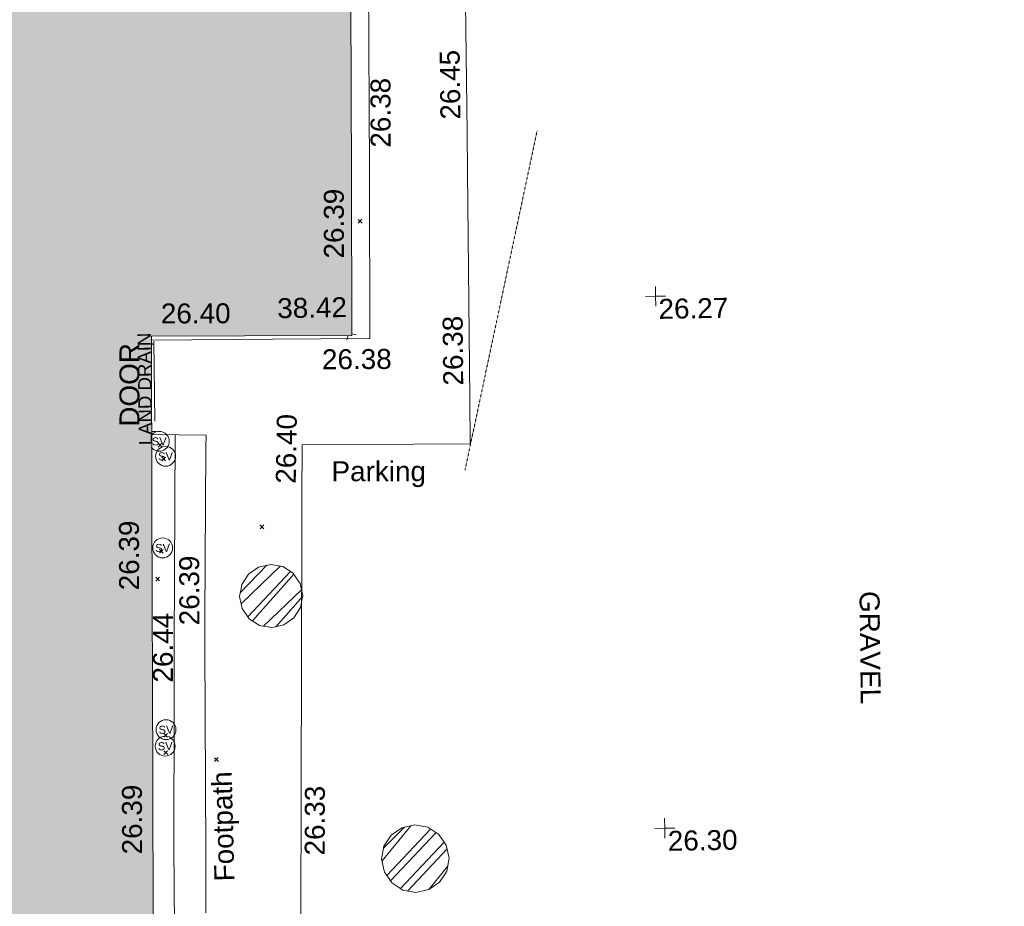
# Model space of a CAD drawing. Header units: millimetres. Extents: x -290717 to 520720, y -103372 to 287762.
# Tile 232 of 256: x 15483 to 33987, y 23596 to 40261. Entities that reach past the tile are written whole.
import ezdxf

# ---------------------------------------------------------------- set-up
doc = ezdxf.new("R2010")
doc.units = ezdxf.units.MM
for name, pattern in [('Dash', [6, 3, -3]), ('IMPORT-HIDDEN2 _3_', [4762.5, 3175, -1587.5]), ('IMPORT-UG_DRAINAGE_UNIDENTIFIED_QLB2 _2_', [2700, 1500, -300.0000000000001, 0, -250, 150, -300.0000000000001, 0, -200]), ('IMPORT-UG_ELEC_STREET LIGHTING_QLB2 _2_', [2700, 1500, -300.0000000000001, 0, -250, 150, -300.0000000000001, 0, -200])]:
    doc.linetypes.add(name, pattern=pattern)
for name, color, linetype, lineweight, true_color in [('00_TOPO_EAVE', 7, 'Continuous', 9, 0x666666), ('00_TOPO_LEVEL_FLOOR', 7, 'Continuous', 9, 0x666666), ('00_TOPO_SERV_STOP_VALVE', 7, 'Continuous', 9, 0x666666), ('00_UAV_BUILDING_OUTLINE', 5, 'Continuous', 9, 0x0000ff), ('00_UAV_EAVE', 7, 'Continuous', 9, 0x666666), ('00_UAV_FOOTPATH', 7, 'Continuous', 9, 0xa50000), ('00_UAV_INT_DOOR', 7, 'Continuous', 9, 0x7f4f3f), ('00_UAV_LEVEL_SPOT', 7, 'Continuous', 9, 0x666666), ('00_UAV_PARKING', 4, 'Continuous', 9, 0x00ffff), ('12333-PUM-2D-U-0001-C01 - Rev2_REVIT IMPORT_dwg', 7, 'Continuous', 9, 0x767676), ('A_RHA_Line', 7, 'Continuous', 9, 0x00a600), ('A_RHA_Line-RoomAreaSeperator', 4, 'Dash', 9, 0x00ffff), ('PUM-CHAMBER EXTENTS', 6, 'IMPORT-HIDDEN2 _3_', 9, 0xff00ff), ('PUM-UNIDENTIFIED-QLB2', 150, 'IMPORT-UG_DRAINAGE_UNIDENTIFIED_QLB2 _2_', 9, 0x007fff)]:
    doc.layers.add(name, color=color, linetype=linetype, lineweight=lineweight, true_color=true_color)
for name, color, linetype, lineweight in [('00_UAV_SURFACE', 7, 'Continuous', 9), ('00_UAV_SURVEY_TEXT', 7, 'Continuous', 9), ('A_RHA_Detail', 7, 'Continuous', 9), ('GEN-TEXT', 7, 'Continuous', 9)]:
    doc.layers.add(name, color=color, linetype=linetype, lineweight=lineweight)
doc.styles.add('Arial_1', font='arial.ttf', dxfattribs={"height": 250})
doc.styles.add('Swis721 Lt BT', font='swissl.ttf', dxfattribs={"height": 399.9999999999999})
doc.styles.add('Swis721 Lt BT_2', font='swissl.ttf', dxfattribs={"height": 375})
pattern_1 = [(45, (-533641079.65, -725615854.3560001), (-265.1650429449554, 265.1650429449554), []), (45, (-533640902.873, -725615854.3560001), (-265.1650429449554, 265.1650429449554), [])]

# ---------------------------------------------------------------- blocks, each defined once
blk = doc.blocks.new('12333-PUM-2D-U-0001-C01 - Rev2_REVIT IMPORT_dwg_MSL_Eaves_SYM_1-V92-Site Location Plan Existing')
at = {"layer": '00_TOPO_EAVE', "color": 254, "true_color": 0xcccccc}
for p, q in [((-116.0873754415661, -356.5791934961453), (-44.65006549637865, -137.1491454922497)), ((356.5791934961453, -116.0873754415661), (142.3049695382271, -46.32858766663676))]:
    blk.add_line(p, q, dxfattribs=at)
blk = doc.blocks.new('12333-PUM-2D-U-0001-C01 - Rev2_REVIT IMPORT_dwg_MSL_Sluice_Valve_SYM-V114-Site Location Plan Existing')
at = {"layer": '00_TOPO_SERV_STOP_VALVE', "color": 254, "true_color": 0xcccccc}
for radius, start, end in [(500.0000000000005, 359.9999999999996, 142.5701711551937), (499.9999999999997, 216.2142435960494, 359.9999999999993)]:
    blk.add_arc((0, 0), radius, start, end, dxfattribs=at)
at = {"layer": '00_TOPO_SERV_STOP_VALVE', "insert": (0, 198.9876086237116), "char_height": 399.9999999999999, "width": 785.1100955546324, "attachment_point": 2, "line_spacing_factor": 1.005061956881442, "style": 'Swis721 Lt BT'}
blk.add_mtext('SV', dxfattribs=at)
blk = doc.blocks.new('12333-PUM-2D-U-0001-C01 - Rev2_REVIT IMPORT_dwg_MSL_Sluice_Valve_SYM-2077246-Site Location Plan Existing')
at = {"layer": '00_TOPO_SERV_STOP_VALVE', "color": 254, "true_color": 0xcccccc}
blk.add_circle((0, 0), 500.0000000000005, dxfattribs=at)
at = {"layer": '00_TOPO_SERV_STOP_VALVE', "insert": (0, 198.9876086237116), "char_height": 399.9999999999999, "width": 785.1100955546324, "attachment_point": 2, "line_spacing_factor": 1.005061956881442, "style": 'Swis721 Lt BT'}
blk.add_mtext('SV', dxfattribs=at)
blk = doc.blocks.new('12333-PUM-2D-U-0001-C01 - Rev2_REVIT IMPORT_dwg_MSL_FLlvl_SYM-V152-Site Location Plan Existing')
at = {"layer": '00_TOPO_LEVEL_FLOOR', "color": 254, "true_color": 0xcccccc}
blk.add_line((38.92611017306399, 1.732587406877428e-11), (22.71594634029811, 1.732587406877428e-11), dxfattribs=at)
blk = doc.blocks.new('12333-PUM-2D-U-0001-C01 - Rev2_REVIT IMPORT_dwg_MSL_Node_Linework-V174-Site Location Plan Existing')
at = {"layer": '00_UAV_INT_DOOR', "color": 9, "true_color": 0xd4c4bf}
blk.add_line((530.3860888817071, -530.3860888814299), (386.4296310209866, -386.4296310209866), dxfattribs=at)
blk = doc.blocks.new('12333-PUM-2D-U-0001-C01 - Rev2_REVIT IMPORT_dwg_UAV-2077255-Site Location Plan Existing')
at = {"layer": '00_UAV_LEVEL_SPOT', "color": 254, "true_color": 0xcccccc, "flags": 128}
for points in [[(500.0000000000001, 0), (0, 0), (0, 500.0000000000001)], [(0, -500.0000000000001), (0, 0), (-500.0000000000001, 0)]]:
    blk.add_lwpolyline(points, dxfattribs=at)
blk = doc.blocks.new('12333-PUM-2D-U-0001-C01 - Rev2_REVIT IMPORT_dwg_MGS62954_T2_Galway_ITM_3d_Rev1-2077680-Site Location Plan Existing')
at = {"layer": '00_UAV_FOOTPATH', "color": 254, "true_color": 0xcccccc, "flags": 128}
for points in [[(533923620.3096112, 725595656.6030484), (533923639.3864999, 725596040.3420001), (533924712.3865, 725596011.3420002), (533924665.0841174, 725592469.4554262), (533924663.3865, 725592342.3420001), (533924619.3865, 725589299.3420001), (533922789.936246, 725589319.1188885), (533920513.3147997, 725589343.7298274)], [(533920487.4509367, 725587567.1978385), (533921508.3060001, 725587535.3955), (533921499.3060001, 725587297.3954998), (533921424.3060002, 725584100.3955002), (533921417.0380524, 725583559.9804789), (533921365.3060001, 725579713.3955001), (533921345.2730093, 725578560.5109864)]]:
    blk.add_lwpolyline(points, dxfattribs=at)
at = {"layer": '00_UAV_PARKING', "color": 254, "true_color": 0xcccccc, "flags": 128}
blk.add_lwpolyline([(533923119.3060001, 725577910.3955), (533923189.2176698, 725581340.3043863), (533923218.3060002, 725582767.3955001), (533923288.8376346, 725586338.6472616), (533923308.3060001, 725587324.3955), (533926469.3060001, 725587285.3955), (533926475.6397931, 725588137.2906381), (533926507.3060001, 725592396.3955001), (533926510.9938751, 725593136.0516864), (533926535.3864999, 725598028.3420002)], dxfattribs=at)
at = {"layer": '00_UAV_SURFACE', "color": 254, "true_color": 0xcccccc, "flags": 128}
blk.add_lwpolyline([(533920925.781711, 725587553.5426741), (533920843.0375, 725583590.5535), (533920823.0320889, 725582554.6568696), (533920770.0375001, 725579810.5535), (533920746.03842, 725577555.3458358)], dxfattribs=at)
for name, p, xscale, yscale, zscale in [('12333-PUM-2D-U-0001-C01 - Rev2_REVIT IMPORT_dwg_UAV-2077255-Site Location Plan Existing', (533930000.0000001, 725590000), 0.375, 0.375, 0.375), ('12333-PUM-2D-U-0001-C01 - Rev2_REVIT IMPORT_dwg_MSL_Node_Linework-V174-Site Location Plan Existing', (533920439.0595002, 725589359.8885001), 0.19, 0.19, 0.19), ('12333-PUM-2D-U-0001-C01 - Rev2_REVIT IMPORT_dwg_MSL_Eaves_SYM_1-V92-Site Location Plan Existing', (533924229.7615032, 725589414.6797669), 0.375, 0.375, 0.375), ('12333-PUM-2D-U-0001-C01 - Rev2_REVIT IMPORT_dwg_MSL_Sluice_Valve_SYM-V114-Site Location Plan Existing', (533920627.0375, 725587437.5535), 0.375, 0.375, 0.375), ('12333-PUM-2D-U-0001-C01 - Rev2_REVIT IMPORT_dwg_MSL_FLlvl_SYM-V152-Site Location Plan Existing', (533920376.0595, 725587623.8885001), 4.94, 4.94, 4.94), ('12333-PUM-2D-U-0001-C01 - Rev2_REVIT IMPORT_dwg_MSL_Sluice_Valve_SYM-2077246-Site Location Plan Existing', (533920741.0375, 725587154.5535), 0.375, 0.375, 0.375), ('12333-PUM-2D-U-0001-C01 - Rev2_REVIT IMPORT_dwg_MSL_Sluice_Valve_SYM-2077246-Site Location Plan Existing', (533920656.0375001, 725585433.5535), 0.375, 0.375, 0.375), ('12333-PUM-2D-U-0001-C01 - Rev2_REVIT IMPORT_dwg_MSL_Sluice_Valve_SYM-2077246-Site Location Plan Existing', (533920659.0375, 725582016.5535002), 0.375, 0.375, 0.375), ('12333-PUM-2D-U-0001-C01 - Rev2_REVIT IMPORT_dwg_MSL_Sluice_Valve_SYM-2077246-Site Location Plan Existing', (533920639.0374999, 725581707.5535002), 0.375, 0.375, 0.375), ('12333-PUM-2D-U-0001-C01 - Rev2_REVIT IMPORT_dwg_UAV-2077255-Site Location Plan Existing', (533930000.0000001, 725580000.0000001), 0.375, 0.375, 0.375)]:
    blk.add_blockref(name, p, dxfattribs=dict(xscale=xscale, yscale=yscale, zscale=zscale))
at = {"layer": '00_UAV_BUILDING_OUTLINE', "color": 251, "true_color": 0x666666, "char_height": 375, "width": 1495.902363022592, "attachment_point": 1, "line_spacing_factor": 1.005061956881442, "style": 'Swis721 Lt BT_2'}
for s, insert, rotation in [('26.39', (533923782.4625599, 725590818.8008317), 89.16591115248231), ('26.40', (533920701.3505815, 725590026.9318095), 359.1659111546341), ('26.39', (533919824.2339407, 725584650.2633067), 89.16591115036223), ('26.39', (533919793.5334482, 725579686.2424269), 89.16591115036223)]:
    blk.add_mtext(s, dxfattribs=dict(at, insert=insert, rotation=rotation))
at = {"layer": '00_UAV_EAVE', "insert": (533922887.1830408, 725590087.0264688), "char_height": 375, "width": 1495.902363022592, "attachment_point": 1, "line_spacing_factor": 1.005061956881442, "style": 'Swis721 Lt BT_2'}
blk.add_mtext('38.42', dxfattribs=at)
at = {"layer": '00_UAV_FOOTPATH', "color": 251, "true_color": 0x666666, "char_height": 375, "attachment_point": 1, "line_spacing_factor": 1.005061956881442, "style": 'Swis721 Lt BT_2'}
for s, insert, width, rotation in [('26.38', (533924696.3292167, 725592886.4387887), 1495.902363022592, 89.17963595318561), ('26.38', (533923713.2551346, 725589112.0125883), 1495.902363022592, 359.3806401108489), ('26.39', (533920945.6953219, 725583972.2602206), 1495.902363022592, 89.22948548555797), ('Footpath', (533921520.4982735, 725579144.2501464), 2436.183848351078, 90.48038194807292)]:
    blk.add_mtext(s, dxfattribs=dict(at, insert=insert, width=width, rotation=rotation))
at = {"layer": '00_UAV_INT_DOOR', "color": 251, "true_color": 0x666666, "insert": (533919883.7823931, 725587725.7807614), "char_height": 375, "width": 1790.333939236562, "attachment_point": 1, "rotation": 88.99071996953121, "line_spacing_factor": 1.005061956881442, "style": 'Swis721 Lt BT_2'}
blk.add_mtext('DOOR', dxfattribs=at)
at = {"layer": '00_UAV_LEVEL_SPOT', "char_height": 375, "width": 1495.902363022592, "attachment_point": 1, "line_spacing_factor": 1.005061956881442, "style": 'Swis721 Lt BT_2'}
for s, insert in [('26.27', (533930051.8765643, 725589949.1441548)), ('26.30', (533930051.8765643, 725579949.1441547))]:
    blk.add_mtext(s, dxfattribs=dict(at, insert=insert))
at = {"layer": '00_UAV_PARKING', "color": 251, "true_color": 0x666666, "char_height": 375, "attachment_point": 1, "line_spacing_factor": 1.005061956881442, "style": 'Swis721 Lt BT_2'}
for s, insert, width, rotation in [('26.45', (533926017.0168901, 725593388.5177293), 1495.902363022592, 89.71432953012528), ('26.38', (533925982.282557, 725588390.9656312), 1495.902363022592, 89.57401692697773), ('26.40', (533922802.3440593, 725586605.2487726), 1495.902363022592, 88.06237467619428), ('Parking', (533923856.8007009, 725587005.5733308), 2037.276551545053, 359.0457721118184), ('26.33', (533923224.3432811, 725579607.4762409), 1495.902363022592, 88.83230454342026)]:
    blk.add_mtext(s, dxfattribs=dict(at, insert=insert, width=width, rotation=rotation))
at = {"layer": '00_UAV_SURFACE', "color": 251, "true_color": 0x666666, "insert": (533920428.0270872, 725582906.6524346), "char_height": 375, "width": 1495.902363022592, "attachment_point": 1, "rotation": 88.89363173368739, "line_spacing_factor": 1.005061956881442, "style": 'Swis721 Lt BT_2'}
blk.add_mtext('26.44', dxfattribs=at)
at = {"layer": '00_UAV_SURVEY_TEXT', "color": 251, "true_color": 0x666666, "insert": (533934111.3278623, 725584390.0068537), "char_height": 375, "width": 2322.210334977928, "attachment_point": 1, "rotation": 269.65872549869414, "line_spacing_factor": 1.005061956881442, "style": 'Swis721 Lt BT_2'}
blk.add_mtext('GRAVEL', dxfattribs=at)
blk = doc.blocks.new('12333-PUM-2D-U-0001-C01 - Rev2_REVIT IMPORT_dwg-1620468-Site Location Plan Existing')
at = {"layer": 'PUM-CHAMBER EXTENTS', "true_color": 0xffaaff}
h = blk.add_hatch(dxfattribs=at)
h.set_pattern_fill('FP_3', color=211, style=0, pattern_type=2)
h.set_pattern_definition(pattern_1)
h.paths.add_polyline_path([(281600.4447827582, -31953.76701757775), (281827.6452223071, -31908.57404028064), (282020.2564544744, -31779.87532957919), (282148.9551651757, -31587.26409741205), (282194.1481424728, -31360.06365786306), (282148.9551651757, -31132.86321831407), (282021.8747020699, -30942.67386477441), (281827.6452223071, -30811.55327544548), (281600.444782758, -30766.3602981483), (281373.244343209, -30811.55327544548), (281180.633111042, -30940.25198614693), (281051.9344003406, -31132.863218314), (281006.7414230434, -31360.06365786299), (281051.9344003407, -31587.26409741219), (281180.633111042, -31779.87532957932), (281373.2443432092, -31908.57404028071), (281579.79023455, -31949.65857249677)])
h = blk.add_hatch(dxfattribs=at)
h.set_pattern_fill('FP_3', color=211, style=0, pattern_type=2)
h.set_pattern_definition(pattern_1)
h.paths.add_polyline_path([(284222.3017881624, -36976.89712513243), (284464.7106380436, -36928.6790069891), (284670.2149378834, -36791.36542370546), (284807.5285211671, -36585.86112386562), (284855.7466393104, -36343.45227398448), (284807.5285211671, -36101.04342410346), (284670.2149378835, -35895.53912426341), (284464.7106380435, -35758.22554097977), (284222.3017881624, -35710.00742283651), (283979.8929382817, -35758.22554097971), (283774.3886384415, -35895.53912426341), (283637.0750551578, -36101.04342410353), (283588.8569370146, -36343.45227398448), (283637.0750551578, -36585.86112386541), (283774.3886384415, -36791.36542370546), (283979.8929382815, -36928.6790069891)])
at = {"layer": 'GEN-TEXT', "color": 253, "true_color": 0xaaaaaa}
for p, q in [((283358.9948138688, -24381.71151769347), (283429.705491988, -24311.00083957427)), ((283429.705491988, -24381.71151769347), (283358.9948138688, -24311.00083957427)), ((279525.9948137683, -28523.71151768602), (279596.7054918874, -28453.00083956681)), ((279596.7054918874, -28523.71151768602), (279525.9948137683, -28453.00083956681)), ((279589.9948137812, -28786.71151772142), (279660.7054919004, -28716.00083960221)), ((279660.7054919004, -28786.71151772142), (279589.9948137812, -28716.00083960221)), ((281411.9948138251, -30092.71151770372), (281482.7054919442, -30022.00083958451)), ((281482.7054919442, -30092.71151770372), (281411.9948138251, -30022.00083958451)), ((279514.9948138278, -30520.71151777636), (279585.705491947, -30450.00083965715)), ((279585.705491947, -30520.71151777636), (279514.9948138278, -30450.00083965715)), ((279436.9948139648, -31040.71151767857), (279507.7054920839, -30970.00083955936)), ((279507.7054920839, -31040.71151767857), (279436.9948139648, -30970.00083955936)), ((279535.0372812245, -33978.13812852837), (279605.7479593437, -33907.42745040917)), ((279605.7479593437, -33978.13812852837), (279535.0372812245, -33907.42745040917)), ((279532.9948138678, -34303.71151771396), (279603.7054919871, -34233.00083959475)), ((279603.7054919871, -34303.71151771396), (279532.9948138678, -34233.00083959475)), ((280481.9948137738, -34451.71151775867), (280552.705491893, -34381.00083963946)), ((280552.705491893, -34451.71151775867), (280481.9948137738, -34381.00083963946))]:
    blk.add_line(p, q, dxfattribs=at)
at = {"layer": 'PUM-CHAMBER EXTENTS', "color": 211, "linetype": 'Continuous', "true_color": 0xffaaff, "flags": 128}
for points in [[(282194.1481424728, -31360.06365786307), (282148.9551651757, -31132.86321831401), (282021.8747020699, -30942.67386477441), (282020.2564544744, -30940.2519861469), (281827.6452223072, -30811.55327544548), (281600.4447827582, -30766.36029814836), (281373.2443432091, -30811.55327544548), (281180.633111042, -30940.2519861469), (281051.9344003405, -31132.86321831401), (281030.5090321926, -31240.57581776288), (281006.7414230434, -31360.06365786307), (281051.9344003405, -31587.26409741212), (281180.633111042, -31779.87532957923), (281373.2443432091, -31908.57404028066), (281600.4447827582, -31953.76701757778), (281640.0632372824, -31945.88641694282), (281827.6452223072, -31908.57404028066), (282020.2564544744, -31779.87532957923), (282148.9551651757, -31587.26409741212)], [(284855.7466393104, -36343.45227398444), (284807.5285211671, -36101.04342410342), (284670.2149378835, -35895.53912426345), (284464.7106380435, -35758.22554097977), (284285.5151535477, -35722.58134302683), (284222.3017881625, -35710.0074228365), (283979.8929382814, -35758.22554097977), (283774.3886384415, -35895.53912426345), (283637.0750551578, -36101.04342410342), (283588.8569370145, -36343.45227398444), (283637.0750551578, -36585.86112386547), (283672.0529921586, -36638.20930593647), (283774.3886384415, -36791.36542370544), (283979.8929382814, -36928.67900698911), (284222.3017881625, -36976.89712513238), (284464.7106380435, -36928.67900698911), (284670.2149378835, -36791.36542370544), (284749.4687848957, -36672.75365965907), (284807.5285211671, -36585.86112386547)]]:
    blk.add_lwpolyline(points, close=True, dxfattribs=at)
at = {"layer": 'PUM-UNIDENTIFIED-QLB2', "color": 141, "true_color": 0xaad4ff}
blk.add_line((279477.3501529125, -26535.35617864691), (279472.3501529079, -28372.35617870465), dxfattribs=at)
blk.add_blockref('12333-PUM-2D-U-0001-C01 - Rev2_REVIT IMPORT_dwg_MGS62954_T2_Galway_ITM_3d_Rev1-2077680-Site Location Plan Existing', (-533641079.6498471, -725615854.3561786))
at = {"layer": 'PUM-UNIDENTIFIED-QLB2', "insert": (279168.5069449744, -27427.70872182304), "char_height": 250, "width": 2522.060585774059, "attachment_point": 2, "rotation": 89.84405106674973, "line_spacing_factor": 0.9417779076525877, "style": 'Arial_1'}
blk.add_mtext('LAND DRAIN', dxfattribs=at)

msp = doc.modelspace()

# ---------------------------------------------------------------- hatches: boundary and pattern name
at = {"layer": 'A_RHA_Detail', "true_color": 0xc0c0c0}
h = msp.add_hatch(color=9, dxfattribs=at)
h.paths.add_polyline_path([(-80880.60083898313, -68502.79057078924), (-80400.86592458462, -68483.4150911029), (-80400.86592458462, -62984.64684182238), (-24474.85765180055, -63009.32043784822), (-24456.14471274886, -50840.30023854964), (-36622.55041054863, -50831.65104346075), (-36622.5504104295, -44228.57792609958), (-50959.05265825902, -44213.68205212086), (-50959.05265825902, -42573.78171509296), (-54563.93258049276, -42571.21897729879), (-54565.69773355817, -45054.17447471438), (-92408.82109324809, -45027.27149617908), (-92411.78875845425, -49201.74309219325), (-100061.9988811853, -49201.74309219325), (-100052.221444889, -64852.82557835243), (-86120.90825231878, -64852.82557835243), (-86092.16626519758, -62957.90041523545), (-84861.10047611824, -62957.90041520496), (-84854.79054275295, -68240.10973718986), (-80870.60226895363, -68240.10973718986)])
h.paths.add_polyline_path([(-137238.9269955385, -68461.93840922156), (-132719.7426408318, -68433.06336920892), (-132847.0731201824, -62850.0428228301), (-130454.6837966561, -62916.63108081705), (-130498.2830220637, -61355.8539363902), (-117581.136331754, -61423.42893434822), (-117492.3908565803, -49183.91309186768), (-125136.5200282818, -49178.47881939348), (-125133.5727033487, -45032.61887132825), (-163007.1824077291, -45005.69421944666), (-163007.1824077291, -44090.29634113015), (-163123.8521375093, -44090.21339942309), (-163122.6389897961, -42383.751842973), (-166563.8543420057, -42383.75184295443), (-166565.0349082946, -44044.3982420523), (-193158.4656786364, -44025.49275802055), (-193195.152889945, -62863.6565097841), (-137269.7106414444, -62916.63108078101), (-137254.3708868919, -65679.90523788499)])
h.paths.add_polyline_path([(120310.9497607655, -32334.2823016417), (120312.4652266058, -31610.73011961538), (133451.2244789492, -31638.24899384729), (133469.2230092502, -19717.98315777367), (121295.7536929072, -19692.48606427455), (121319.8434528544, -8190.941560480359), (112277.0825929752, -8172.001674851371), (112263.1769726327, -14811.12345451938), (78285.85310969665, -14739.95861435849), (78292.82277619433, -8167.077575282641), (76545.55099677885, -8163.40371230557), (69355.76844230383, -8152.931592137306), (69353.66597202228, -9156.746357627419), (68372.60878942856, -9154.691552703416), (68372.60878942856, -13705.52853212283), (69333.72334743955, -13707.54156767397), (69325.07112544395, -16249.53369225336), (66623.4489111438, -16249.53369225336), (66619.79243932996, -17995.29925522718), (65989.07757491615, -17995.29925522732), (65985.44262769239, -19730.78799479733), (57152.23993372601, -19712.28702423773), (57127.42535098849, -31559.89461998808), (70277.87165423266, -31587.43801817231), (70277.87165428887, -32271.74147154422), (78263.96947906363, -32285.12944888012), (78266.62669288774, -31019.79372153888), (112335.8856506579, -31091.15111856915), (112335.8856506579, -32317.57330550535), (119781.4233959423, -32333.17321910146)])
h.paths.add_polyline_path([(7503.71740934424, -1791.43926322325), (15482.43097389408, -674.0213230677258), (15484.0826184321, 148.1327206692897), (56188.28042539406, 205.5276654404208), (56155.8432600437, 14338.31663138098), (18016.62665932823, 14236.4814953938), (17967.9025208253, 34313.18372075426), (21727.10644861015, 34324.06926249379), (21708.9097307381, 40608.10218319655), (18009.66447156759, 40608.10218325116), (17995.54603703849, 45483.75063445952), (9770.084212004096, 45420.63294734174), (3966.216019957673, 45443.14492469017), (3984.771235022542, 14176.56786831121), (1023.062455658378, 14176.56786840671), (-276.5134647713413, 14190.52623465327), (-231.6790044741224, 5976.811441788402), (-226.4491536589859, 193.7444677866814), (1220.250839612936, 179.5999159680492), (7477.609307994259, 143.2867556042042), (7488.638446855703, -674.0213230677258)])
h.paths.add_polyline_path([(77755.59663317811, 53.47451145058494), (77729.51881611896, 1699.844979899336), (94464.47132486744, 1659.976083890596), (94606.37913471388, 17991.39023626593), (88810.41901146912, 18015.03260816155), (88799.89418497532, 14436.74271609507), (69413.88950349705, 14457.87738898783), (69377.35724448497, 99.62816357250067), (70760.85642036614, 92.0068082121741)])
h.paths.add_polyline_path([(61252.12079698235, 46453.95617369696), (105774.7348988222, 46472.68783510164), (105768.2642197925, 61852.61234310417), (92285.13876306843, 61852.61234310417), (92308.59670397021, 65784.30757142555), (96107.46680002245, 65767.6044524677), (96059.6808111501, 75209.20847378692), (101084.8427276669, 75071.88872768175), (104988.0046543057, 74765.36560410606), (108403.6894220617, 74363.84089439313), (112009.2703903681, 73787.25420864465), (115645.3524814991, 73049.69667210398), (116890.8108050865, 72761.69136255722), (120208.9929832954, 71893.18353872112), (120865.241739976, 71703.68487155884), (124135.6329505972, 70669.67317909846), (127435.6253142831, 69480.50055823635), (127820.4368655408, 69394.93141813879), (128274.3081769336, 69331.69585757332), (128731.879114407, 69306.66104520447), (129189.9401456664, 69320.00258265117), (129645.2782985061, 69371.62688830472), (130094.6997111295, 69461.17185607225), (130535.0520071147, 69588.00939078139), (130963.2464342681, 69751.2498188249), (131376.279516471, 69949.74812593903), (131771.254123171, 70182.11198906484), (132162.5575600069, 70460.54046602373), (132496.0921582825, 70741.69081117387), (132820.8713676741, 71064.98072578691), (133117.4593294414, 71414.31364276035), (133383.77568926, 71787.23923958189), (133616.5473239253, 72178.53728446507), (133817.1647262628, 72590.54524901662), (133982.6025969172, 73017.89547517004), (134111.7005086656, 73457.59040804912), (134203.5529320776, 73906.545904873), (134257.5155882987, 74361.61286220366), (134272.5462649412, 74819.59931534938), (134250.5259874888, 75277.29281749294), (134189.6227572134, 75731.48297750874), (134090.9274700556, 76178.98397761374), (133955.1324028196, 76616.65691996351), (133783.1900598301, 77041.4318434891), (133576.3064937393, 77450.3292564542), (133335.9328436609, 77840.48103831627), (133063.7551572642, 78209.15055536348), (132761.6825665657, 78553.75185442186), (132431.8338935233, 78871.86780505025), (132076.5227904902, 79161.26705200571), (131698.2415079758, 79419.91966864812), (131299.6434187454, 79646.01139199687), (131093.5942456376, 79746.34209763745), (132146.0467355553, 83110.22226149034), (122787.763295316, 86282.54285521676), (121604.3555410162, 82800.35918872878), (117095.9864226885, 83870.84033788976), (116841.9598400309, 83526.35449576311), (116120.5435466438, 91221.9361197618), (110237.7341284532, 91274.27491024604), (110194.3680786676, 90435.39030217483), (104988.0046543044, 90486.49901569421), (104973.2761846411, 94309.82427956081), (103746.1314668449, 94309.82427962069), (103839.9937121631, 122852.1474272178), (96365.09202303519, 122931.9599471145), (96350.3400238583, 123952.416858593), (104555.5505249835, 123902.1925258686), (104607.3234457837, 120248.5396157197), (125502.5015002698, 120134.193340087), (125662.0200253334, 137657.3796883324), (114479.5865733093, 137699.2256881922), (114382.3062641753, 129149.9458158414), (104644.1590035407, 129187.997507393), (104577.9931702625, 126217.3903165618), (101184.4926405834, 126159.1566967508), (101264.6166812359, 135959.2655565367), (89967.23177303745, 135988.8856164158), (89927.63362986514, 125823.6463181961), (93630.53562299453, 125840.7948842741), (93580.6568888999, 122931.9599471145), (88697.38835373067, 122904.7310127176), (88679.38989541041, 95739.0914377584), (86378.25848993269, 95739.0914377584), (86378.18187189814, 96178.10083375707), (83279.5074328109, 96200.92083330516), (83273.62493422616, 95735.74732136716), (70169.67509616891, 95733.22421950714), (70166.2684274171, 96272.07409350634), (66674.99731291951, 96257.14073659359), (66654.74538556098, 95755.71092140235), (65784.77231076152, 95755.71092140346), (65887.65094981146, 117470.6305650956), (53473.34271625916, 117487.9046429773), (53434.44066306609, 98570.4634906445), (40649.41626913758, 98570.46349066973), (40610.16711556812, 94406.01479082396), (38853.82372865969, 94410.36303444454), (38848.65589191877, 89463.65332732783), (40612.46601909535, 89518.45976927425), (40665.38257359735, 86257.73741131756), (38372.19584673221, 86305.7230928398), (38369.79373532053, 76901.0507917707), (50937.95125076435, 76944.40198877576), (50922.88567283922, 74598.78180893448), (56484.90611318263, 74588.85093774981), (56484.9061131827, 75194.85181998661), (92465.40372273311, 75233.02581663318), (92645.92783659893, 71766.64845097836), (89810.5550181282, 69362.83965827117), (85313.16173971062, 69360.94750424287), (85313.16173971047, 66907.40508090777), (75210.14498260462, 66903.15451592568), (75210.14498260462, 63815.70944554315), (70819.40014306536, 63815.70999204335), (70819.21601502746, 64253.35708063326), (69456.8341568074, 64253.35708063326), (69455.71957374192, 66901.99623168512), (61303.3285675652, 66898.56680686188), (61304.56054652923, 63970.32021231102), (70500.41048205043, 63970.32021223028), (70500.40885431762, 61852.59006210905), (61245.64388480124, 61848.69637492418), (61252.12079698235, 46455.07044720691)])
h.paths.add_polyline_path([(-17153.16561239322, 48569.32684293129), (-17153.16561227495, 60770.38083690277), (-29362.88357762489, 60774.7042869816), (-29362.88357762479, 67399.20394583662), (-43507.25361058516, 67405.01911302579), (-43488.53133082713, 69093.07334179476), (-45766.41866234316, 69109.32868391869), (-45794.34620035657, 67405.01911302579), (-47272.11273197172, 67404.21245453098), (-47272.44887636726, 66454.91798912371), (-86004.56386335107, 66468.6329952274), (-86006.66970790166, 60521.58362724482), (-92662.8772251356, 60521.58362724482), (-92666.53762789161, 50184.35611936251), (-79752.016597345, 50179.78302554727), (-79752.016597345, 48591.49323813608), (-17157.71631240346, 48569.32845421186)])
h.paths.add_polyline_path([(-201056.4185879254, 48628.75479108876), (-138377.9751621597, 48634.64535782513), (-138377.9751621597, 50133.28202330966), (-125467.710581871, 50134.49533928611), (-125468.6909603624, 60566.19036866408), (-132186.8595615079, 60565.86652591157), (-132187.4203588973, 66533.01978768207), (-170643.3098734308, 66805.61809689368), (-170643.3098732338, 67738.78475851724), (-200340.0100486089, 67488.93693767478), (-200348.7175167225, 60827.7802510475), (-201057.5650552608, 60827.71357562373), (-201056.6510294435, 51102.0431337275)])
h.paths.add_polyline_path([(-240051.5126725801, 54769.1949116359), (-239444.4902595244, 54811.10754483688), (-239186.5396225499, 54841.92927608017), (-238764.8191578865, 54940.98166103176), (-238382.4735933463, 55122.46891391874), (-237990.3402229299, 55354.87497237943), (-237269.2031026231, 55936.21514997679), (-237030.2712443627, 56228.66101920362), (-236793.0039600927, 56569.31473977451), (-236554.5880579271, 57004.26389721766), (-236432.7219585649, 57267.46508911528), (-236300.0815274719, 57753.26239002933), (-236250.7285154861, 58017.17885687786), (-236235.6490610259, 58516.21786795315), (-236233.2538430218, 58987.85640057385), (-236213.702979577, 59823.48083772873), (-236363.8287856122, 59820.8603820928), (-236634.0279869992, 60698.06075831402), (-236391.9547756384, 61432.1972634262), (-236225.4740089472, 61435.10319604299), (-236201.6036570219, 62637.68779599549), (-232563.5271750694, 62639.28734435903), (-232563.5271750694, 63049.03842407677), (-232732.1945866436, 63049.15302221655), (-232860.1521278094, 63457.9589027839), (-232731.6068089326, 63914.24862701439), (-232560.8209657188, 63914.24862701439), (-232521.9864006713, 70597.99604498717), (-240628.6947850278, 70598.85496274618), (-240629.7923196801, 72350.98321581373), (-246412.6011213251, 72347.36085937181), (-246412.6011213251, 70616.45923939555), (-254449.5805725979, 70618.60952619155), (-254454.637144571, 70754.06491724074), (-254469.7140363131, 73191.6627625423), (-263883.2532625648, 73267.83063692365), (-263902.4181505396, 68260.74348557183), (-263714.8217520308, 68259.82096576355), (-263552.9672900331, 67819.6543439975), (-263719.0883117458, 67392.20684197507), (-263913.629869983, 67392.20684288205), (-263956.7001914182, 58633.76423459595), (-260181.1963171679, 58611.22607638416), (-260192.3146984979, 56354.25111578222), (-257184.684388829, 56339.46086010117), (-257213.4419958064, 57092.93866025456), (-257338.5163846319, 57093.27331227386), (-257471.0109295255, 57531.7457231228), (-257338.5163845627, 58062.22513700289), (-257203.4956297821, 58064.06881293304), (-257173.5751889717, 58598.54056827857), (-256478.2273617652, 58575.27357918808), (-256478.2273617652, 58788.51859477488), (-256013.0091299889, 58911.92701537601), (-255397.0786589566, 58780.99767608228), (-255397.0786664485, 58595.98242230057), (-243809.8853614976, 58585.92793205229), (-243805.3570672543, 58352.04527760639), (-243740.9394682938, 57884.52572396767), (-243619.083060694, 57421.84877501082), (-243424.3877541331, 56943.65915328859), (-243247.1437899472, 56608.24157716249), (-243003.0710577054, 56249.99021479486), (-242732.2093200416, 55932.75703086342), (-242371.7230179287, 55603.12658814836), (-242141.2551255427, 55424.88676771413), (-241804.9643038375, 55216.88439829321), (-241529.464082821, 55077.02869058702), (-241100.6275144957, 54917.18295005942), (-240836.2134980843, 54840.82833179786), (-240453.4486196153, 54788.6078413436), (-240203.3756532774, 54776.52967577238)])
h.paths.add_polyline_path([(40276.69022620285, 59895.3641775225), (40328.62676026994, 69196.9439153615), (36588.99968782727, 69217.82459101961), (36619.46637569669, 74674.25962431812), (32264.36460075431, 74687.02318924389), (32233.48293864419, 69156.26826309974), (11916.69390488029, 69269.70959690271), (11966.66200108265, 78218.75165977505), (29087.50901742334, 78123.15526811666), (29143.44567202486, 88141.13700481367), (15719.34879623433, 88216.09212957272), (15732.60379610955, 90589.99788900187), (4594.294101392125, 90652.19003492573), (4525.129359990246, 78265.12250452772), (10096.76365550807, 78234.01258734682), (10077.43887221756, 74773.03821913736), (4547.641142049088, 74803.91453678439), (4465.579974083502, 60107.16002351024), (19125.89094757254, 60025.30234268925), (19139.86249371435, 62527.53804648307), (31738.59196305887, 62457.19146407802), (31724.55430855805, 59943.11609818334), (38369.79364222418, 59906.01157297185)])
h.paths.add_polyline_path([(-246083.0241259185, 72334.29150213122), (-246083.0594797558, 72334.30275087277), (-246208.2905500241, 72334.29150213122)])
h.paths.add_polyline_path([(-114575.3004830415, 112178.0758696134), (-114575.3246436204, 112178.0758696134), (-114707.2752166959, 115801.5811617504)])
h.paths.add_polyline_path([(-154699.9178766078, 101760.4080976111), (-114382.0503338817, 101776.0542915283), (-114382.0503338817, 106926.936016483), (-113755.641395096, 106927.1791078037), (-113757.5507412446, 111847.2721532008), (-114431.6837526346, 111847.2721532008), (-114431.8098651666, 112178.075869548), (-114575.3004830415, 112178.0758696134), (-114578.9984943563, 121707.2390834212), (-123056.9849702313, 121707.2390834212), (-123068.8201032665, 156452.7036899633), (-119381.2340625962, 156454.1347343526), (-119381.2340625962, 160165.8603541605), (-115501.031452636, 160167.3661472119), (-115503.3750945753, 166206.5793118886), (-132411.7987151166, 166599.6604729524), (-132411.8243306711, 166665.6603411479), (-135275.0124468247, 166664.5489553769), (-135275.0124468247, 166628.1883102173), (-135911.3205077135, 166628.1944503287), (-135911.3479256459, 166352.1604668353), (-152521.1633846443, 166345.7145607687), (-152518.3680955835, 159142.6836790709), (-150699.3133726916, 159117.9265656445), (-150755.6690356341, 122560.6912032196), (-151059.2005266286, 122560.6912032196), (-151061.0981347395, 121302.4374931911), (-154138.3148337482, 121372.6012653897), (-154138.3148337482, 121865.183451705), (-154704.3888425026, 121867.2611370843), (-154688.5451973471, 119352.3937021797), (-154745.5933227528, 119352.3715636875), (-154745.5763474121, 118722.1532660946), (-160794.1544526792, 118748.744283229), (-160794.1544527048, 119410.5425977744), (-163852.1622693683, 119422.408321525), (-163855.0715294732, 118762.2003111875), (-167568.6765459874, 118778.5256058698), (-166634.6619849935, 124395.1277019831), (-166843.6206842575, 124471.2090400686), (-167568.6765459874, 124707.6250904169), (-168028.2173235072, 124841.3808643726), (-168630.5006276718, 124991.3056740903), (-169238.2056070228, 125117.4693074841), (-169850.3952285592, 125219.6772877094), (-170466.1255403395, 125297.7720169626), (-171089.1102599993, 125351.8553033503), (-171704.4065937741, 125381.1774254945), (-172325.0479971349, 125386.3595015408), (-172782.2248668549, 125374.5832363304), (-173401.7764236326, 125337.4554476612), (-174019.3926983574, 125276.0328036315), (-174634.1213722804, 125190.4100127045), (-175245.0145766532, 125080.7190996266), (-176047.1958093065, 124895.7675261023), (-176665.4852587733, 124724.7228134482), (-177045.3001228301, 124609.1129151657), (-177631.5127793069, 124405.2077276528), (-176665.4852586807, 118818.5158793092), (-177558.9402083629, 118822.4435769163), (-177662.2853368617, 125263.4341236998), (-176365.3912352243, 126542.9270807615), (-159462.2970490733, 126319.9103917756), (-157057.7396790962, 128609.0850976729), (-157060.6673204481, 136153.1661957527), (-158638.8016610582, 137740.2441626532), (-159352.3735831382, 137740.2441626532), (-161634.4140635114, 140201.1078539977), (-168727.9404946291, 140256.8191147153), (-171035.0401162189, 137942.884730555), (-174184.1459014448, 137942.884730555), (-176460.1168228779, 140292.2858551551), (-177341.68569345, 140292.285855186), (-177341.7114445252, 140358.4281613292), (-183428.5803825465, 140356.0660244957), (-185921.6385984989, 137917.4639097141), (-185921.6385985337, 131757.309115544), (-186906.8767412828, 131756.9267734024), (-187725.3914540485, 130809.9989183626), (-187724.0588902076, 127376.1828149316), (-186481.0281350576, 126304.557648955), (-186479.4846755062, 122327.2959175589), (-185176.2828158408, 121059.4673825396), (-180304.1129154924, 121059.4673825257), (-180304.1136492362, 118802.0484409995), (-193555.3706955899, 118802.0484409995), (-193555.3686998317, 133117.8341649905), (-192593.6442938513, 133118.2073819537), (-192593.6442938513, 134200.8158367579), (-192224.6284783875, 134200.9592041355), (-192225.5653014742, 136615.0101267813), (-192595.0012461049, 136615.0101267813), (-192595.4357332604, 137734.4745166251), (-193589.2709668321, 137734.4746851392), (-193589.2685988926, 147474.5705834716), (-193163.2062206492, 147492.8644728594), (-192606.8095195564, 147551.4951472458), (-192359.9383250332, 147589.5931622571), (-192199.8207947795, 147616.5827293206), (-191882.7548926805, 147682.9245600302), (-191568.5380071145, 147761.6632019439), (-191020.2573150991, 147932.4221712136), (-190950.5841382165, 147955.8263236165), (-190647.7999969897, 148070.951423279), (-190349.769078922, 148197.8750093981), (-190056.9509284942, 148336.4013817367), (-189769.7970512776, 148486.316942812), (-189375.4954991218, 148717.2624196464), (-189132.9060261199, 148873.2749095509), (-188867.5421091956, 149059.0543930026), (-188609.6764469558, 149255.1087866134), (-188354.9814056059, 149465.3525772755), (-188079.6339208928, 149713.8792482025), (-187884.9836199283, 149901.8220103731), (-187538.2510284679, 150274.4802367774), (-187446.2998447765, 150378.396083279), (-187241.3270201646, 150629.2310214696), (-187046.3599558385, 150887.9197697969), (-186861.699277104, 151154.0634500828), (-186546.1373636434, 151669.8298752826), (-186524.4196769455, 151707.063245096), (-163675.289831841, 151669.8298752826), (-163687.5843044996, 148134.0767945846), (-157303.6541541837, 148136.4921063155), (-157303.6541541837, 155759.9150161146), (-157557.4317586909, 155765.0384228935), (-157555.9168973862, 166678.0466575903), (-187009.2021991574, 166699.7464767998), (-187013.0952111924, 162054.4009359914), (-188707.1775469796, 162044.5925187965), (-188705.9961893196, 155021.5333641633), (-188737.9999316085, 154650.5326603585), (-188799.0133970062, 154283.1866125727), (-188857.2045401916, 154035.4341107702), (-188966.1106131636, 153679.3368924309), (-189102.6200311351, 153332.8820747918), (-189265.8911677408, 152998.2056672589), (-189454.9174010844, 152677.3710606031), (-189645.2484685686, 152421.322012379), (-189916.9563410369, 152104.2450531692), (-190212.7041973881, 151809.4634871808), (-190530.6686598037, 151538.7947475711), (-190868.889367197, 151293.9075915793), (-191225.2810786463, 151076.3118324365), (-191597.6465194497, 150887.3490190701), (-192092.8415776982, 150682.5621956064), (-192485.2937347, 150569.6612301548), (-192903.8930807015, 150482.2408890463), (-193187.215491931, 150440.8868273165), (-193594.1866364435, 150407.1257787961), (-193594.5953882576, 151459.989522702), (-205369.2399268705, 151455.4201248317), (-205354.452352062, 113350.0822379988), (-207187.1580384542, 113349.3709450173), (-207184.3024929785, 105991.0636522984), (-205312.8709512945, 105991.0636522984), (-205311.2365670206, 101769.6553082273), (-175488.645120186, 101781.2285901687), (-175488.645120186, 110889.6985621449), (-154703.462766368, 110897.5679794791), (-154700.5193329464, 103310.2697088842)])
h.paths.add_polyline_path([(193735.9435692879, 113047.8274775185), (208865.0938716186, 114991.026643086), (208976.1154122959, 114126.6471161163), (216447.8967330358, 115086.3281915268), (216038.7305308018, 118271.970241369), (232648.5073383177, 120405.3421627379), (233425.9936153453, 114352.0734369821), (240632.2017567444, 115277.6440986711), (239854.8412683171, 121329.9334728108), (256406.8682407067, 123455.8879629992), (257091.7572256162, 118089.1198988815), (264572.287122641, 119040.8180953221), (261877.8350554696, 138524.7609215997), (259178.7147038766, 138221.6086023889), (259197.3483654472, 137439.0084132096), (254686.1480587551, 136897.0007613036), (255412.6810205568, 131314.8303174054), (240852.7447965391, 129522.4514055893), (239771.0426540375, 137918.8519126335), (240649.582243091, 138010.1984551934), (240062.3063116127, 142776.6750342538), (239165.7694641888, 142685.0143484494), (237630.9646614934, 151018.3171733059), (266172.8791088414, 154560.7889781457), (271297.187694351, 142612.4006970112), (276531.7397502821, 144861.0987145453), (274941.5029779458, 148527.903728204), (302074.530765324, 160134.9084326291), (300215.9323773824, 164320.1841173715), (301528.161327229, 164907.0997990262), (300405.1237791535, 167477.8916353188), (299016.6944531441, 166945.7181825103), (295626.7488506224, 174518.7544287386), (294333.0289184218, 177537.1551681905), (287288.847594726, 174518.7544287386), (289427.6893504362, 169661.0163464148), (272956.7816584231, 162557.1203578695), (271943.2187786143, 164897.4305293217), (267016.3118217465, 162764.0369715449), (268502.3094164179, 159357.043014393), (265200.4029571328, 157946.4096681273), (226856.4166955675, 153146.7821791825), (227510.3041274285, 148852.0205335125), (228280.9873164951, 141179.0007484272), (227302.3544112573, 141050.2812999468), (227895.3788231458, 136433.1758633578), (228748.5501749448, 136523.8855003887), (229602.307730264, 128023.7667641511), (217691.2359889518, 126493.8999679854), (217642.3600127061, 126874.4332670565), (215138.5007311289, 126552.8357430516), (215194.9980427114, 126112.9650749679), (215015.6132225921, 126089.9247571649), (214840.967257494, 127449.6644606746), (192258.7012018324, 124549.1816390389), (193486.3576426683, 114991.026643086)])
h.paths.add_polyline_path([(-78076.24179098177, 117605.518872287), (-78076.23951907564, 117610.0871212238), (-78070.31812256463, 129485.733079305), (-74723.15926546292, 129478.3852560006), (-74723.15926546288, 125435.7860625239), (-48015.64546089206, 125380.0246061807), (-47996.55031653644, 135872.5822179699), (-61198.159180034, 135901.5630078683), (-74714.72264147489, 135923.5088764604), (-74723.62876031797, 131865.2975510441), (-78070.31812256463, 131872.6421692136), (-78062.97909490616, 149549.768943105), (-58292.26570494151, 149541.5607197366), (-58292.26570494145, 148946.2407608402), (-37707.70924049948, 148937.6946534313), (-37707.70924049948, 159740.0690313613), (-44148.26955758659, 159742.7429641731), (-44148.26955758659, 162961.3319175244), (-49829.95437586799, 162961.3319175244), (-49830.92144141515, 160632.0129326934), (-78494.0902662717, 160643.9130440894), (-78494.0902662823, 161615.1537737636), (-78739.22585210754, 161615.2555472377), (-78691.79195364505, 168187.9195488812), (-90844.5764503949, 168126.8149080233), (-90962.52567696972, 152686.7636278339), (-89064.97866810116, 152685.97582136), (-89079.54115383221, 117610.0871212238), (-78374.80210165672, 117605.6428258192)])
h.paths.add_polyline_path([(69254.82576126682, 129235.9722870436), (69259.97086178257, 136167.7892474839), (86068.0992678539, 136131.0235193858), (86008.66431381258, 164703.3084147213), (58789.63167882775, 164723.5115811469), (58789.63167882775, 170119.2062865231), (54460.16324890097, 170122.4198087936), (54457.21717773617, 166153.2792453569), (47042.21516498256, 166158.7829869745), (47041.10931533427, 164668.9097040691), (39173.27935198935, 164674.7495545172), (39172.83712618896, 164078.9539098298), (17014.87910992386, 164095.400525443), (17002.38841206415, 147267.1142245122), (12659.63471563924, 147267.1142245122), (12653.6008753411, 139137.9291796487), (17031.41608901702, 139134.6797717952), (17024.58791744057, 129935.3194463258), (39191.34773726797, 129918.8662983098), (39191.34773726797, 129258.2867272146), (69014.0340609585, 129236.1510132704)])
h.paths.add_polyline_path([(39265.62356917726, 139467.8223435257), (33050.91021530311, 139484.1586867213), (33087.56357182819, 153427.9220784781), (39277.60130890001, 153411.6505991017), (39277.60130890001, 152830.3127277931), (43058.29603858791, 152820.3745823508), (43024.83899408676, 140092.5601633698), (39267.2657899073, 140092.5601633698)])
h.paths.add_polyline_path([(1979.548949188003, 189123.2414339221), (18699.10403225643, 189180.0465563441), (18678.46874727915, 195253.6675675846), (24349.02704558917, 195272.9334349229), (24334.96888369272, 199550.7690689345), (28829.78348971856, 199566.0403168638), (28798.35772162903, 208815.6446465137), (24334.94961552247, 208806.1514042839), (24333.90624838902, 209113.2475694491), (16811.59093053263, 209087.6902915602), (16806.58456496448, 208843.590909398), (6772.293057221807, 208809.4991440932), (6797.166076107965, 201488.5780549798), (-8471.058649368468, 201436.7038403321), (-8471.058649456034, 200429.0172029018), (-11856.09020773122, 200417.5164702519), (-11823.72827012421, 190892.3684139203), (-7614.729360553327, 190904.9356358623), (-7614.729360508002, 190170.8290169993), (-4608.619189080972, 190169.2993656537), (-4608.238782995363, 190916.8832264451), (1973.379031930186, 190939.2444093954), (1977.122761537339, 189837.3456606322)])
h.paths.add_polyline_path([(-20506.2213294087, 190640.028646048), (-20122.28942212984, 206347.1214480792), (-41550.34215554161, 207015.255795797), (-41462.26177905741, 210449.6195896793), (-31391.41053375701, 210152.0276719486), (-31078.64493158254, 223862.574366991), (-44305.08575746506, 224230.797228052), (-44490.79956595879, 211865.5542346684), (-47510.12209651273, 211942.9901386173), (-47722.57925074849, 203659.0205615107), (-47076.06680551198, 203635.3001466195), (-47175.4684425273, 199531.9403872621), (-46801.21126120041, 199520.4703265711), (-46873.68175963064, 195478.589946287), (-44600.40472249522, 195425.25597799), (-44685.88459510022, 192243.2795180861), (-38073.99929110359, 192135.6564361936), (-38104.39995468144, 191126.9722513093), (-21537.79264469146, 190668.5723413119)])
h.paths.add_polyline_path([(16801.02360974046, 195961.5001375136), (9656.615133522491, 196015.1086064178), (9643.83815057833, 199513.9922857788), (11631.77992465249, 199485.8321209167), (11631.79209405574, 203322.2460457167), (16806.58456511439, 203391.4855727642), (16801.04077099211, 195984.4293109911)])
h.paths.add_polyline_path([(122084.9263243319, 200536.2570557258), (122088.180516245, 206386.1947929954), (125211.1061637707, 206386.1947929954), (125211.1162733, 206645.8932838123), (126202.709897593, 206645.8932838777), (126203.0204768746, 207041.0477229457), (130401.4034740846, 206979.0758390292), (130444.269112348, 209883.2802976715), (126202.8383602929, 209945.883203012), (126203.0204768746, 214624.1281189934), (127364.7919503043, 214624.1281189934), (127365.2106673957, 225380.2058570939), (126159.8599207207, 225380.2527798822), (126207.4133336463, 241475.3410923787), (119482.541129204, 241495.8747302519), (119479.204156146, 246182.0096278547), (109943.9121324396, 246175.219673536), (109953.2702600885, 233033.3814297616), (115000.5285021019, 233033.3814296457), (114999.5792924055, 208653.4991933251), (112026.3032629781, 208653.4991933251), (112024.3519988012, 200538.6764491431), (122024.6079402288, 200536.271559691)])
h.paths.add_polyline_path([(30087.05071628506, 200986.75440713), (38030.67179073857, 201028.6865661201), (38030.67179073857, 202922.9731661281), (38109.89531489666, 202923.3913649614), (38067.25569093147, 208827.6066631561), (38013.35839375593, 208827.667223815), (38012.38630312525, 209012.5383931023), (30044.90685988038, 208970.4802974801), (30060.65944993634, 205986.3119354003)])
h.paths.add_polyline_path([(195986.2599411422, 205661.5722736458), (202896.8751332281, 206052.0074670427), (202676.886254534, 209945.7611691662), (195766.2710618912, 209555.325975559)])
h.paths.add_polyline_path([(-91652.40581580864, 206392.6172135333), (-79454.24421187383, 206432.5105635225), (-79629.29258199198, 238245.6998510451), (-68904.21147484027, 238215.095164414), (-68918.56040493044, 246314.0782553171), (-68756.515268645, 246312.9061543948), (-68755.20581930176, 246638.9786699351), (-79620.07671794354, 246651.3624133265), (-79606.5628449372, 247343.5411849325), (-82154.50636787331, 247318.0695596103), (-82154.50636787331, 247488.1275895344), (-91640.64698348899, 247472.5371040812), (-91638.72040628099, 246846.4753752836), (-131470.3702759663, 246641.42150215), (-131470.3702759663, 250159.5419305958), (-142857.1087886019, 250176.7939677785), (-142864.0554935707, 246220.0701029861), (-165118.8027587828, 246272.3986783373), (-165040.0492656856, 253907.936045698), (-178677.4727934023, 253929.5079730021), (-178699.5521575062, 238176.7234097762), (-138599.3373496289, 238209.4781454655), (-138548.4479938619, 206627.5237025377), (-126646.6702863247, 206572.2299428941), (-126666.6805510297, 234825.8818836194), (-124962.7180531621, 234825.9534805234), (-124969.0241559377, 234688.4891474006), (-91595.61129713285, 234664.3133306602), (-91650.87307429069, 207155.5994723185)])
h.paths.add_polyline_path([(142123.7078306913, 209113.5383730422), (152768.4446292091, 209127.3137315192), (152745.2992288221, 227012.6338093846), (142100.5623961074, 226998.8584508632), (142121.8067345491, 210582.5602414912)])
h.paths.add_polyline_path([(168998.8561285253, 209274.9592350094), (169026.8416078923, 226860.3446541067), (161686.6780313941, 226876.6646907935), (161647.6783165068, 209291.3037608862), (168846.6177107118, 209275.2977201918)])
h.paths.add_polyline_path([(49761.46820716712, 218476.567809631), (49794.00484362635, 223316.1680811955), (41274.07755979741, 223363.4010619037), (41273.58999769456, 223290.879563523), (32187.30576793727, 223351.9666549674), (32202.10532416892, 225553.2987455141), (20081.8372469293, 225634.7833114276), (20035.26675877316, 218707.7438838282), (31566.33951793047, 218630.2204926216), (31566.12891728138, 218598.8950898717), (49547.01686615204, 218478.0095661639)])
h.paths.add_polyline_path([(162361.9830851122, 234154.0520866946), (162366.6425722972, 241589.9129272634), (135261.1026964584, 241630.986197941), (135249.0888707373, 234197.8735112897), (160249.0277027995, 234157.467167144)])
h.paths.add_polyline_path([(176458.8604388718, 246709.572470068), (176516.248447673, 252173.1529805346), (168884.2833866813, 252253.3171281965), (168934.8652923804, 257068.9279575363), (164355.0504715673, 257117.0331241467), (164296.1746742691, 251511.8088120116), (164416.8965511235, 251510.5407811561), (164367.8024342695, 246836.5737543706), (172300.1975056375, 246753.2539686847)])

# ---------------------------------------------------------------- linework, layer by layer
at = {"layer": 'A_RHA_Line', "color": 7}
for p, q in [((21718.47494320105, 37304.86617939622), (21708.9097496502, 40608.10218319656)), ((21727.10644866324, 34324.06926245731), (21718.47494320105, 37304.86617939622)), ((17958.49055162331, 34313.15646660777), (19708.09940511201, 34318.22281582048)), ((17967.90252082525, 31062.83491470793), (17958.49055162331, 34313.15646660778)), ((19708.09940511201, 34318.22281582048), (21727.10644866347, 34324.06926245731)), ((17982.38097953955, 26062.85597887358), (17967.90252082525, 31062.83491470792)), ((17996.8594384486, 21062.87704326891), (17982.38097953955, 26062.85597887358))]:
    msp.add_line(p, q, dxfattribs=at)
at = {"layer": 'A_RHA_Line-RoomAreaSeperator'}
msp.add_line((23852.05723873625, 31795.78609300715), (25208.43488173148, 38177.83236042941), dxfattribs=at)

# ---------------------------------------------------------------- block references
at = {"layer": '12333-PUM-2D-U-0001-C01 - Rev2_REVIT IMPORT_dwg', "color": 254, "linetype": 'IMPORT-UG_ELEC_STREET LIGHTING_QLB2 _2_', "true_color": 0xffd4d4, "rotation": 0.9999999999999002}
msp.add_blockref('12333-PUM-2D-U-0001-C01 - Rev2_REVIT IMPORT_dwg-1620468-Site Location Plan Existing', (-261895.0770586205, 55869.5817132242), dxfattribs=at)

doc.saveas('drawing.dxf')
